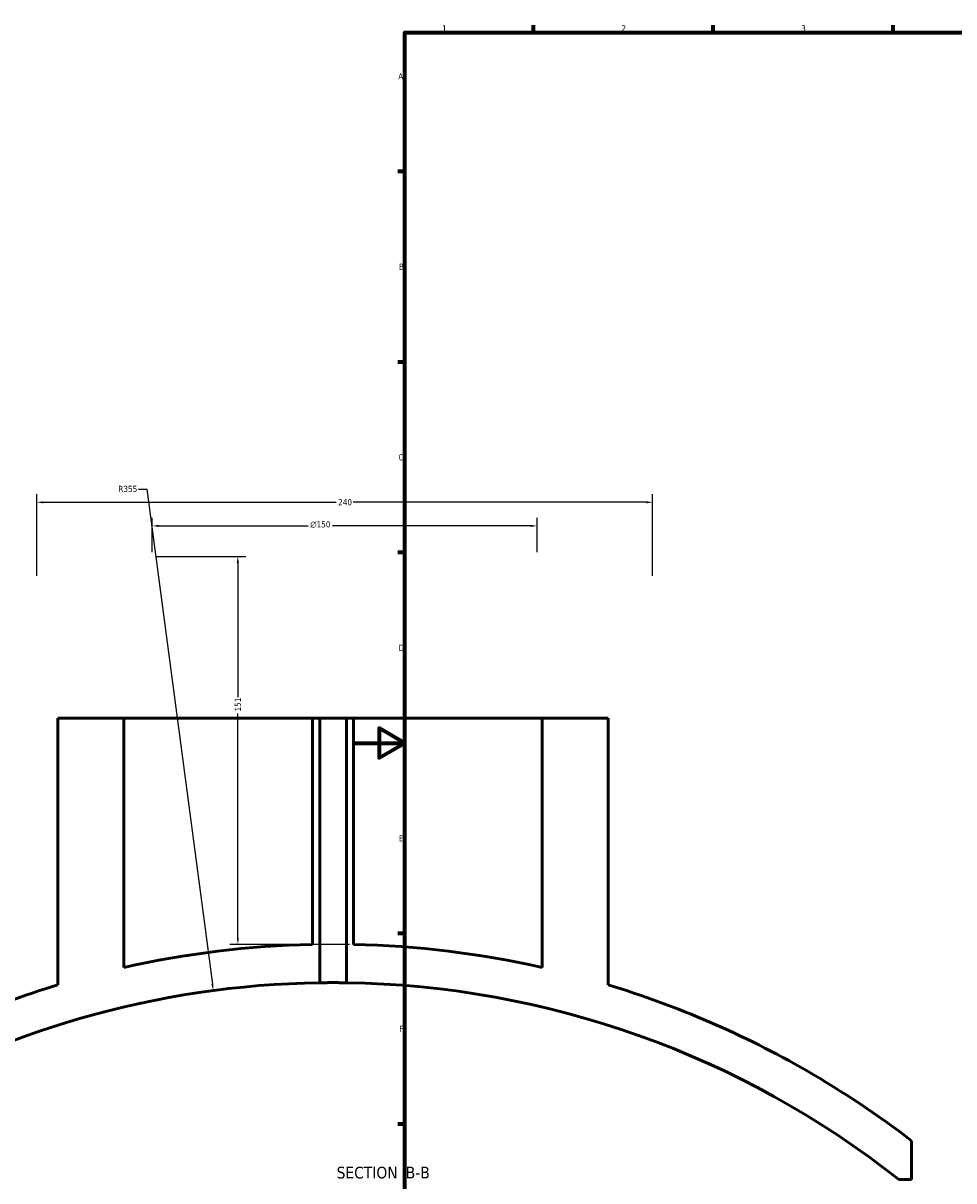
# Model space of a CAD drawing. Header units: millimetres. Extents: x -604 to 1138, y -275 to 894.
# Tile 3 of 10: x -129 to 234, y 126 to 578. Entities that reach past the tile are written whole.
import ezdxf

# ---------------------------------------------------------------- set-up
doc = ezdxf.new("R2010")
doc.units = ezdxf.units.MM
for name, color, linetype, lineweight in [('Border (ANSI)', 7, 'Continuous', 70), ('Dimension (ANSI)', 7, 'Continuous', 25), ('Symbol (ANSI)', 7, 'Continuous', 25), ('Visible (ANSI)', 7, 'Continuous', 50)]:
    doc.layers.add(name, color=color, linetype=linetype, lineweight=lineweight)
doc.styles.add('Label Text (ANSI)', font='tahoma.ttf')
doc.styles.add('Note Text (ANSI)', font='tahoma.ttf')
doc.dimstyles.new('Default - mm (ANSI)', dxfattribs={"dimtxt": 2.4, "dimasz": 2.5, "dimexe": 3.175, "dimexo": 1.6002, "dimgap": 0.8, "dimtad": 0, "dimtoh": 1, "dimdec": 0, "dimrnd": 1e-08, "dimzin": 4, "dimdsep": 46, "dimtxsty": 'Note Text (ANSI)', "dimcen": 0.09, "dimdle": 10, "dimclrd": 256, "dimclre": 256, "dimclrt": 5, "dimadec": 1, "dimazin": 1, "dimtfac": 1.27, "dimtofl": 0, "dimtmove": 0, "dimatfit": 3, "dimfxl": 1, "dimtolj": 1, "dimtzin": 4, "dimlwd": -1, "dimlwe": -1, "dimarcsym": 0})

# ---------------------------------------------------------------- blocks, each defined once
blk = doc.blocks.new('Borders Default Border')
at = {"layer": 'Border (ANSI)'}
for p, q in [((70.08, 574), (70.08, 576.8)), ((140.17, 574), (140.17, 576.8)), ((210.25, 574), (210.25, 576.8)), ((20, 519.75), (17.2, 519.75)), ((20, 445.5), (17.2, 445.5)), ((20, 371.25), (17.2, 371.25)), ((20, 222.75), (17.2, 222.75)), ((20, 148.5), (17.2, 148.5))]:
    blk.add_line(p, q, dxfattribs=at)
at = {"layer": 'Border (ANSI)', "flags": 128}
for points in [[(20, 20), (20, 574), (821, 574), (821, 20), (20, 20)], [(0, 297), (20, 297), (10, 302.77), (10, 291.23), (20, 297)]]:
    blk.add_lwpolyline(points, dxfattribs=at)
at = {"layer": 'Border (ANSI)', "color": 5, "true_color": 0x0000ff, "char_height": 2.4, "attachment_point": 7, "style": 'Note Text (ANSI)'}
for s, insert in [('2', (104.4, 574.4)), ('1', (34.5, 574.4)), ('3', (174.46, 574.35)), ('A', (17.38, 555.68)), ('B', (17.67, 481.43)), ('C', (17.51, 407.13)), ('D', (17.52, 332.93)), ('E', (17.71, 258.68)), ('F', (17.78, 184.43))]:
    blk.add_mtext(s, dxfattribs=dict(at, insert=insert))
blk = doc.blocks.new('*D10')
at = {"layer": 'Defpoints', "color": 0, "transparency": 16777216}
for p in [(116.54, 390.85), (-123.46, 360.53), (116.54, 360.53)]:
    blk.add_point(p, dxfattribs=at)
at = {"layer": 'Dimension (ANSI)', "transparency": 16777216}
for p, q in [((-123.46, 362.14), (-123.46, 394.02)), ((116.54, 362.14), (116.54, 394.02)), ((-120.96, 390.85), (-6.81, 390.85)), ((114.04, 390.85), (-0.11, 390.85))]:
    blk.add_line(p, q, dxfattribs=at)
for points in [[(-120.96, 391.26), (-120.96, 390.43), (-123.46, 390.85)], [(114.04, 391.26), (114.04, 390.43), (116.54, 390.85)]]:
    blk.add_solid(points, dxfattribs=at)
at = {"layer": 'Dimension (ANSI)', "color": 5, "transparency": 16777216, "insert": (-6.01, 392.1), "char_height": 2.4, "attachment_point": 1, "style": 'Note Text (ANSI)'}
blk.add_mtext('\\A1;240', dxfattribs=at)
blk = doc.blocks.new('*D11')
at = {"layer": 'Defpoints', "color": 0, "transparency": 16777216}
for p in [(71.54, 381.65), (-78.46, 369.73), (71.54, 369.73)]:
    blk.add_point(p, dxfattribs=at)
at = {"layer": 'Dimension (ANSI)', "transparency": 16777216}
for p, q in [((-78.46, 371.34), (-78.46, 384.82)), ((71.54, 371.34), (71.54, 384.82)), ((-75.96, 381.65), (-17.69, 381.65)), ((69.04, 381.65), (-8.23, 381.65))]:
    blk.add_line(p, q, dxfattribs=at)
for points in [[(-75.96, 382.06), (-75.96, 381.23), (-78.46, 381.65)], [(69.04, 382.06), (69.04, 381.23), (71.54, 381.65)]]:
    blk.add_solid(points, dxfattribs=at)
at = {"layer": 'Dimension (ANSI)', "color": 5, "transparency": 16777216, "insert": (-16.89, 383.45), "char_height": 2.4, "attachment_point": 1, "style": 'Note Text (ANSI)'}
blk.add_mtext('\\A1;{\\fAIGDT|b0|i0;\\H2.4000;\\ln}\\fTahoma|b0|i0;\\H2.4000;150', dxfattribs=at)
blk = doc.blocks.new('*D12')
at = {"layer": 'Defpoints', "color": 0, "transparency": 16777216}
for p in [(-78.46, 369.73), (-45.11, 218.53), (0, 218.53)]:
    blk.add_point(p, dxfattribs=at)
at = {"layer": 'Dimension (ANSI)', "transparency": 16777216}
for p, q in [((-76.86, 369.73), (-41.93, 369.73)), ((-45.11, 367.23), (-45.11, 314.9)), ((-45.11, 221.03), (-45.11, 308.52)), ((-1.6, 218.53), (-48.28, 218.53))]:
    blk.add_line(p, q, dxfattribs=at)
for points in [[(-45.53, 367.23), (-44.69, 367.23), (-45.11, 369.73)], [(-45.53, 221.03), (-44.69, 221.03), (-45.11, 218.53)]]:
    blk.add_solid(points, dxfattribs=at)
at = {"layer": 'Dimension (ANSI)', "color": 5, "transparency": 16777216, "insert": (-46.34, 309.32), "char_height": 2.4, "attachment_point": 1, "rotation": 90, "style": 'Note Text (ANSI)'}
blk.add_mtext('\\A1;151', dxfattribs=at)
blk = doc.blocks.new('*D13')
at = {"layer": 'Defpoints', "color": 0, "transparency": 16777216}
for p in [(-54.69, 200.53), (-8, -151.38)]:
    blk.add_point(p, dxfattribs=at)
at = {"layer": 'Dimension (ANSI)', "transparency": 16777216}
for p, q in [((-83.84, 396.01), (-80.63, 396.01)), ((-80.63, 396.01), (-55.02, 203.01))]:
    blk.add_line(p, q, dxfattribs=at)
blk.add_solid([(-54.61, 203.07), (-55.44, 202.96), (-54.69, 200.53)], dxfattribs=at)
at = {"layer": 'Dimension (ANSI)', "color": 5, "transparency": 16777216, "insert": (-91.67, 397.26), "char_height": 2.4, "attachment_point": 1, "style": 'Note Text (ANSI)'}
blk.add_mtext('\\A1;R355', dxfattribs=at)

msp = doc.modelspace()

# ---------------------------------------------------------------- linework, layer by layer
at = {"layer": 'Visible (ANSI)'}
for p, q in [((-115.2, 306.72), (-89.5, 306.72)), ((-115.2, 306.72), (-115.2, 202.75)), ((-89.5, 209.53), (-89.5, 306.72)), ((-89.5, 306.72), (-16, 306.72)), ((-16, 306.72), (-13.2, 306.72)), ((-16, 306.72), (-16, 218.53)), ((-13.2, 203.58), (-13.2, 306.72)), ((-13.2, 306.72), (-2.8, 306.72)), ((-2.8, 306.72), (0, 306.72)), ((-2.8, 306.72), (-2.8, 203.58)), ((0, 218.53), (0, 306.72)), ((0, 306.72), (73.5, 306.72)), ((73.5, 306.72), (73.5, 209.53)), ((73.5, 306.72), (99.2, 306.72)), ((99.2, 202.75), (99.2, 306.72)), ((217.5, 126.96), (217.5, 141.96)), ((212.34, 126.96), (217.5, 126.96))]:
    msp.add_line(p, q, dxfattribs=at)
for radius, start, end in [(370, 91.2389, 102.7249), (370, 77.2751, 88.7611), (355, 90.8393, 121.3134), (355, 51.6341, 89.1607), (370, 106.8418, 119.9106), (370, 60.0894, 73.1582), (370, 52.4496, 60.0894)]:
    msp.add_arc((-8, -151.38), radius, start, end, dxfattribs=at)
msp.add_open_spline([(-2.8, 203.58), (-2.8, 203.58), (-2.93, 203.58), (-3.46, 203.59), (-3.86, 203.59), (-4.79, 203.6), (-5.37, 203.61), (-6.65, 203.62), (-7.35, 203.62), (-8.65, 203.62), (-9.35, 203.62), (-10.63, 203.61), (-11.22, 203.6), (-12.14, 203.59), (-12.54, 203.59), (-13.07, 203.58), (-13.2, 203.58), (-13.2, 203.58)], degree=3, knots=[0, 0, 0, 0, 0.19588, 0.19588, 0.39176, 0.39176, 0.58764, 0.58764, 0.78352, 0.78352, 0.9794, 0.9794, 1.175281, 1.175281, 1.371161, 1.371161, 1.567041, 1.567041, 1.567041, 1.567041], dxfattribs=at)

# ---------------------------------------------------------------- block references
msp.add_blockref('Borders Default Border', (0, 0))

# ---------------------------------------------------------------- texts
at = {"layer": 'Symbol (ANSI)', "char_height": 4.572, "attachment_point": 7, "style": 'Label Text (ANSI)'}
for s, insert in [('SECTION', (-6.6, 127.21)), (' B-B', (18.63, 127.31))]:
    msp.add_mtext(s, dxfattribs=dict(at, insert=insert))

# ---------------------------------------------------------------- dimensions: what is measured, and where the dimension line sits
at = {"layer": 'Dimension (ANSI)'}
dim = msp.add_radius_dim(center=(-8, -151.38), mpoint=(-54.69, 200.53), dimstyle='Default - mm (ANSI)', override={"dimgap": 0.8, "dimtih": 1, "dimdec": 0, "dimlfac": 1, "dimcen": 0, "dimtol": 0, "dimlim": 0, "dimtp": 0, "dimtm": 0, "dimtdec": 2}, dxfattribs=at)
dim.commit()
dim.dimension.update_dxf_attribs({"geometry": '*D13', "text_midpoint": (-88.15, 396.01), "dimtype": 164})
for base, p1, p2, angle, picture, middle in [((116.54, 390.85), (-123.46, 360.53), (116.54, 360.53), 180, '*D10', (-3.46, 390.85)), ((-45.11, 218.53), (-78.46, 369.73), (0, 218.53), 90, '*D12', (-45.11, 311.71))]:
    dim = msp.add_linear_dim(base=base, p1=p1, p2=p2, angle=angle, dimstyle='Default - mm (ANSI)', override={"dimgap": 0.8, "dimtoh": 0, "dimdec": 0, "dimtol": 0, "dimlim": 0, "dimtp": 0, "dimtm": 0, "dimtdec": 2, "dimatfit": 1}, dxfattribs=at)
    dim.commit()
    dim.dimension.update_dxf_attribs({"geometry": picture, "text_midpoint": middle, "dimtype": 160})
dim = msp.add_linear_dim(base=(71.54, 381.65), p1=(-78.46, 369.73), p2=(71.54, 369.73), angle=180, text='{\\fAIGDT|b0|i0;\\H2.4000;\\ln}\\fTahoma|b0|i0;\\H2.4000;<>', dimstyle='Default - mm (ANSI)', override={"dimgap": 0.8, "dimtoh": 0, "dimdec": 0, "dimtol": 0, "dimlim": 0, "dimtp": 0, "dimtm": 0, "dimtdec": 2, "dimatfit": 1}, dxfattribs=at)
dim.commit()
dim.dimension.update_dxf_attribs({"geometry": '*D11', "text_midpoint": (-12.96, 381.65), "dimtype": 160})

doc.saveas('drawing.dxf')
